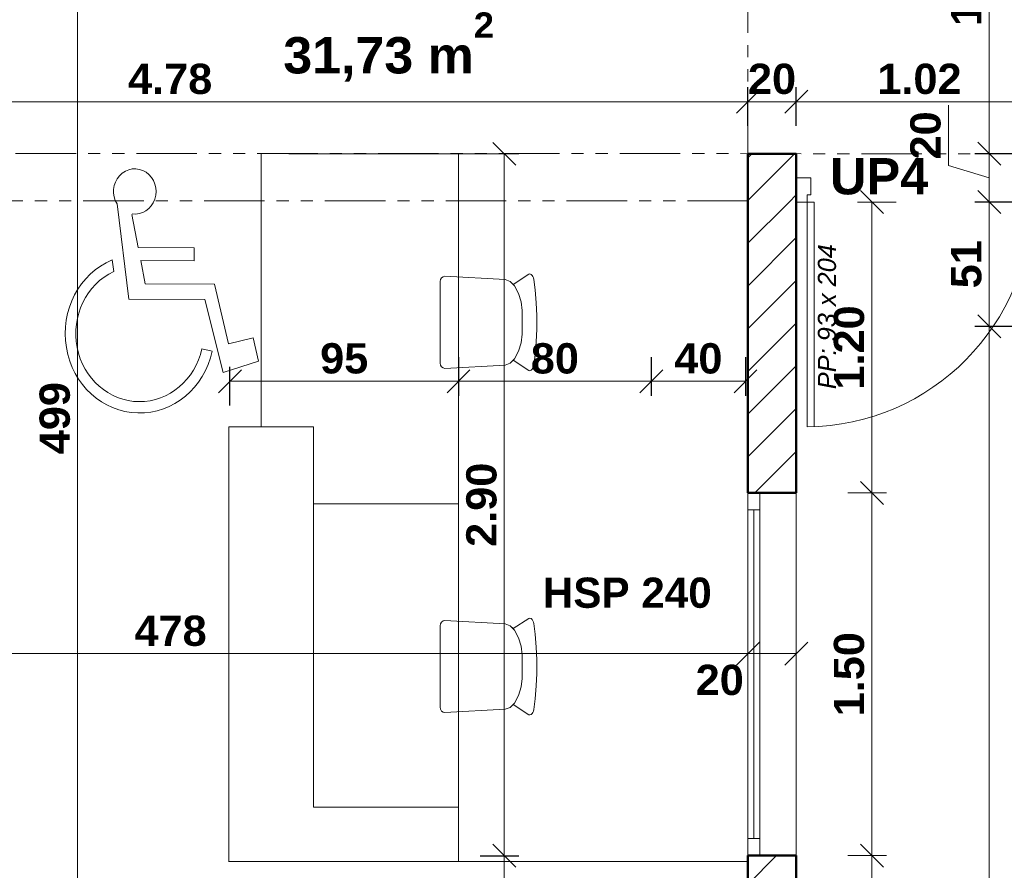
# Model space of a CAD drawing. Extents: x -45086 to 279774, y -60645 to -24658.
# Tile 21 of 35: x -20079 to -16005, y -36454 to -32935. Entities that reach past the tile are written whole.
import ezdxf

# ---------------------------------------------------------------- set-up
doc = ezdxf.new("R2010")
doc.units = 0
doc.header["$LTSCALE"] = 0.1
doc.header["$MEASUREMENT"] = 0
doc.linetypes.add('FANTOMEx2', pattern=[5, 2.5, -0.5, 0.5, -0.5, 0.5, -0.5])
doc.layers.get('0').update_dxf_attribs({"lineweight": 9})
doc.layers.get('Defpoints').update_dxf_attribs({"lineweight": 9})
for name, color, linetype, lineweight in [('Cotat_ 1_50', 7, 'Continuous', 9), ('Escalier', 7, 'Continuous', 9), ('Faux plafonds', 7, 'Continuous', 9), ('Mobiliers', 7, 'Continuous', 9), ('Murs Périphériques', 7, 'Continuous', 9), ('Murs Refend', 7, 'Continuous', 9), ('Plomberie Sanitaire', 7, 'Continuous', 9), ('Poutres', 7, 'Continuous', 9), ('Revetement Sols', 7, 'Continuous', 9), ('Texte 2D', 7, 'Continuous', 9)]:
    doc.layers.add(name, color=color, linetype=linetype, lineweight=lineweight)
doc.styles.add('STYLE_GENERE_2', font='swisscb.ttf', dxfattribs={"width": 1.25})
doc.styles.add('STYLE_GENERE_4', font='ariali.ttf')
doc.styles.add('STYLE_GENERE_6', font='arialbd.ttf')
doc.dimstyles.new('COTE CM', dxfattribs={"dimtxt": 125, "dimasz": 95, "dimexe": 60, "dimexo": 60, "dimgap": 30, "dimtad": 1, "dimdec": 0, "dimlfac": 0.1, "dimzin": 0, "dimdsep": 46, "dimtxsty": 'STYLE_GENERE_2', "dimblk": 'OBLIQUE', "dimcen": 0.09, "dimclrd": 256, "dimclre": 59, "dimclrt": 256, "dimadec": 0, "dimazin": 0, "dimtfac": 1, "dimtdec": 0, "dimtmove": 1, "dimatfit": 3, "dimfxl": 100, "dimfxlon": 1, "dimtolj": 1, "dimtzin": 0, "dimlwd": -1, "dimarcsym": 0})
doc.dimstyles.new('COTE METRES', dxfattribs={"dimtxt": 125, "dimasz": 95, "dimexe": 60, "dimexo": 60, "dimgap": 30, "dimtad": 1, "dimlfac": 0.001, "dimzin": 0, "dimdsep": 46, "dimtxsty": 'STYLE_GENERE_2', "dimblk": 'OBLIQUE', "dimcen": 0.09, "dimclrd": 256, "dimclre": 256, "dimclrt": 256, "dimadec": 0, "dimazin": 0, "dimtfac": 1, "dimtmove": 1, "dimatfit": 3, "dimldrblk": 'OBLIQUE', "dimfxl": 100, "dimfxlon": 1, "dimtolj": 1, "dimtzin": 0, "dimlwd": -1, "dimlwe": -1, "dimarcsym": 0})

# ---------------------------------------------------------------- blocks, each defined once
blk = doc.blocks.new('Chaise bistrot 12', base_point=(-22620.7, 257555.9))
at = {"layer": 'Mobiliers', "color": 59, "linetype": 'Continuous', "lineweight": 20}
for p, q in [((-22614.9, 257937.1), (-22619.1, 257932.7)), ((-22619.1, 257932.7), (-22614.9, 257937.1)), ((-22610.1, 257940), (-22614.9, 257937.1)), ((-22614.9, 257937.1), (-22610.1, 257940)), ((-22604.7, 257942.1), (-22610.1, 257940)), ((-22610.1, 257940), (-22604.7, 257942)), ((-22598.5, 257943.8), (-22604.7, 257942.1)), ((-22604.7, 257942), (-22598.5, 257943.8)), ((-22554.7, 257949.3), (-22598.5, 257943.8)), ((-22598.5, 257943.8), (-22554.7, 257949.3)), ((-22500.9, 257954), (-22554.7, 257949.3)), ((-22554.7, 257949.3), (-22500.9, 257953.9)), ((-22448.7, 257955.9), (-22500.9, 257954)), ((-22500.9, 257953.9), (-22448.7, 257955.9)), ((-22392.7, 257955.9), (-22448.7, 257955.9)), ((-22392.7, 257955.9), (-22448.7, 257955.9)), ((-22340.6, 257954), (-22392.7, 257955.9)), ((-22340.6, 257953.9), (-22392.7, 257955.9)), ((-22286.7, 257949.3), (-22340.6, 257954)), ((-22286.7, 257949.3), (-22340.6, 257953.9)), ((-22242.9, 257943.8), (-22286.7, 257949.3)), ((-22242.9, 257943.8), (-22286.7, 257949.3)), ((-22236.7, 257942.1), (-22242.9, 257943.8)), ((-22236.7, 257942), (-22242.9, 257943.8)), ((-22231.3, 257940), (-22236.7, 257942.1)), ((-22231.3, 257940), (-22236.7, 257942)), ((-22226.5, 257937.1), (-22231.3, 257940)), ((-22226.5, 257937.1), (-22231.3, 257940)), ((-22222.3, 257932.7), (-22226.5, 257937.1)), ((-22222.3, 257932.7), (-22226.5, 257937.1)), ((-22619.1, 257932.7), (-22620.7, 257927)), ((-22620.7, 257927), (-22619.1, 257932.7)), ((-22620.7, 257927), (-22619.7, 257922.7)), ((-22620.7, 257927), (-22619.7, 257922.6)), ((-22619.7, 257922.7), (-22577.6, 257858.1)), ((-22577.6, 257858.1), (-22619.7, 257922.6)), ((-22469.8, 257896.1), (-22504.9, 257891.5)), ((-22469.8, 257896.1), (-22371.6, 257896.1)), ((-22371.6, 257896.1), (-22336.5, 257891.5)), ((-22263.8, 257858.1), (-22221.7, 257922.7)), ((-22263.8, 257858.1), (-22221.7, 257922.6)), ((-22220.7, 257927), (-22222.3, 257932.7)), ((-22220.7, 257927), (-22222.3, 257932.7)), ((-22221.7, 257922.7), (-22220.7, 257927)), ((-22220.7, 257927), (-22221.7, 257922.6)), ((-22571.6, 257864.4), (-22589.5, 257845.5)), ((-22577.6, 257858.1), (-22589.5, 257845.5)), ((-22540, 257880.3), (-22571.6, 257864.4)), ((-22504.9, 257891.5), (-22540, 257880.3)), ((-22336.5, 257891.5), (-22301.4, 257880.3)), ((-22301.4, 257880.3), (-22269.9, 257864.4)), ((-22269.9, 257864.4), (-22251.9, 257845.5)), ((-22251.9, 257845.5), (-22263.8, 257858.1)), ((-22597.4, 257824.9), (-22611.1, 257575.6)), ((-22597.4, 257824.9), (-22611.1, 257575.6)), ((-22589.5, 257845.5), (-22597.4, 257824.9)), ((-22589.5, 257845.5), (-22597.4, 257824.9)), ((-22244, 257824.9), (-22251.9, 257845.5)), ((-22251.9, 257845.5), (-22244, 257824.9)), ((-22230.3, 257575.6), (-22244, 257824.9)), ((-22244, 257824.9), (-22230.3, 257575.6)), ((-22611.1, 257575.6), (-22609.5, 257568.1)), ((-22611.1, 257575.6), (-22609.5, 257568.1)), ((-22609.5, 257568.1), (-22604.7, 257561.7)), ((-22609.5, 257568.1), (-22604.7, 257561.7)), ((-22236.8, 257561.7), (-22232, 257568.1)), ((-22232, 257568.1), (-22236.8, 257561.7)), ((-22232, 257568.1), (-22230.3, 257575.6)), ((-22230.3, 257575.6), (-22232, 257568.1)), ((-22604.7, 257561.7), (-22597.5, 257557.4)), ((-22604.7, 257561.7), (-22597.5, 257557.4)), ((-22597.5, 257557.4), (-22589, 257555.9)), ((-22597.5, 257557.4), (-22589, 257555.9)), ((-22589, 257555.9), (-22252.4, 257555.9)), ((-22589, 257555.9), (-22252.4, 257555.9)), ((-22252.4, 257555.9), (-22243.9, 257557.4)), ((-22243.9, 257557.4), (-22252.4, 257555.9)), ((-22243.9, 257557.4), (-22236.8, 257561.7)), ((-22236.8, 257561.7), (-22243.9, 257557.4))]:
    blk.add_line(p, q, dxfattribs=at)
blk = doc.blocks.new('_Oblique')
at = {"color": 0, "linetype": 'ByBlock', "lineweight": -2}
blk.add_line((-0.5, -0.5), (0.5, 0.5), dxfattribs=at)
blk = doc.blocks.new('*D280', base_point=(-22620.7, 257555.9))
at = {"layer": 'Cotat_ 1_50', "transparency": 16777216}
for p, q in [((-33096.7, -35000.6), (-33256.7, -35000.6)), ((-33196.7, -39448.5), (-33196.7, -35000.6)), ((-33096.7, -39448.5), (-33256.7, -39448.5))]:
    blk.add_line(p, q, dxfattribs=at)
at = {"layer": 'Defpoints', "color": 0, "transparency": 16777216}
for p in [(-33196.7, -35000.6), (-32530.7, -35000.6), (-13602.8, -39448.5)]:
    blk.add_point(p, dxfattribs=at)
at = {"layer": 'Cotat_ 1_50', "transparency": 16777216, "xscale": 95, "yscale": 95, "zscale": 95}
for p, rotation in [((-33196.7, -35000.6), 90), ((-33196.7, -39448.5), 270)]:
    blk.add_blockref('_Oblique', p, dxfattribs=dict(at, rotation=rotation))
at = {"layer": 'Cotat_ 1_50', "transparency": 16777216, "insert": (-33290.5, -37224.5), "char_height": 125, "attachment_point": 5, "rotation": 90, "style": 'STYLE_GENERE_2'}
blk.add_mtext('\\A1;4.45', dxfattribs=at)
blk = doc.blocks.new('*D286', base_point=(-22620.7, 257555.9))
at = {"layer": 'Cotat_ 1_50', "transparency": 16777216}
for p, q in [((-21442.3, -30429.6), (-21602.3, -30429.6)), ((-21542.3, -34580.3), (-21542.3, -30429.6)), ((-21642.3, -34580.3), (-21482.3, -34580.3))]:
    blk.add_line(p, q, dxfattribs=at)
at = {"layer": 'Defpoints', "color": 0, "transparency": 16777216}
for p in [(-21542.3, -30429.6), (-19455.2, -30429.6), (-21843.5, -34580.3)]:
    blk.add_point(p, dxfattribs=at)
at = {"layer": 'Cotat_ 1_50', "transparency": 16777216, "xscale": 95, "yscale": 95, "zscale": 95}
for p, rotation in [((-21542.3, -30429.6), 90), ((-21542.3, -34580.3), 270)]:
    blk.add_blockref('_Oblique', p, dxfattribs=dict(at, rotation=rotation))
at = {"layer": 'Cotat_ 1_50', "transparency": 16777216, "insert": (-21636.4, -32870.2), "char_height": 125, "attachment_point": 5, "rotation": 90, "style": 'STYLE_GENERE_2'}
blk.add_mtext('\\A1;4.15', dxfattribs=at)
blk = doc.blocks.new('*D288', base_point=(-22620.7, 257555.9))
at = {"layer": 'Cotat_ 1_50', "transparency": 16777216}
for p, q in [((-42385.9, -26696.5), (-42385.9, -26536.5)), ((-10001.2, -26696.5), (-10001.2, -26536.5)), ((-42385.9, -26596.5), (-10001.2, -26596.5))]:
    blk.add_line(p, q, dxfattribs=at)
at = {"layer": 'Defpoints', "color": 0, "transparency": 16777216}
for p in [(-10001.2, -26596.5), (-42385.9, -31309.9), (-10001.2, -34322.8)]:
    blk.add_point(p, dxfattribs=at)
at = {"layer": 'Cotat_ 1_50', "transparency": 16777216, "xscale": 95, "yscale": 95, "zscale": 95, "rotation": 180}
blk.add_blockref('_Oblique', (-42385.9, -26596.5), dxfattribs=at)
at = {"layer": 'Cotat_ 1_50', "transparency": 16777216, "xscale": 95, "yscale": 95, "zscale": 95}
blk.add_blockref('_Oblique', (-10001.2, -26596.5), dxfattribs=at)
at = {"layer": 'Cotat_ 1_50', "transparency": 16777216, "insert": (-26193.6, -26502.4), "char_height": 125, "attachment_point": 5, "style": 'STYLE_GENERE_2'}
blk.add_mtext('\\A1;32.39', dxfattribs=at)
blk = doc.blocks.new('*D289', base_point=(-22620.7, 257555.9))
at = {"layer": 'Cotat_ 1_50', "color": 59, "lineweight": -2, "transparency": 16777216}
for p, q in [((-18174.1, -36393.6), (-18014.1, -36393.6)), ((-18174.1, -37080.1), (-18014.1, -37080.1))]:
    blk.add_line(p, q, dxfattribs=at)
at = {"layer": 'Cotat_ 1_50', "transparency": 16777216}
blk.add_line((-18074.1, -37080.1), (-18074.1, -36393.6), dxfattribs=at)
at = {"layer": 'Defpoints', "color": 0, "transparency": 16777216}
for p in [(-19209.6, -36393.6), (-18074.1, -36393.6), (-19460, -37080.1)]:
    blk.add_point(p, dxfattribs=at)
at = {"layer": 'Cotat_ 1_50', "transparency": 16777216, "xscale": 95, "yscale": 95, "zscale": 95}
for p, rotation in [((-18074.1, -36393.6), 90), ((-18074.1, -37080.1), 270)]:
    blk.add_blockref('_Oblique', p, dxfattribs=dict(at, rotation=rotation))
at = {"layer": 'Cotat_ 1_50', "transparency": 16777216, "insert": (-18168.2, -36736.9), "char_height": 125, "attachment_point": 5, "rotation": 90, "style": 'STYLE_GENERE_2'}
blk.add_mtext('\\A1;69', dxfattribs=at)
blk = doc.blocks.new('*D290', base_point=(-22620.7, 257555.9))
at = {"layer": 'Cotat_ 1_50', "transparency": 16777216}
for p, q in [((-18174.1, -33490.2), (-18014.1, -33490.2)), ((-18074.1, -36393.6), (-18074.1, -33490.2)), ((-18174.1, -36393.6), (-18014.1, -36393.6))]:
    blk.add_line(p, q, dxfattribs=at)
at = {"layer": 'Defpoints', "color": 0, "transparency": 16777216}
for p in [(-19076, -33490.2), (-18074.1, -33490.2), (-19209.6, -36393.6)]:
    blk.add_point(p, dxfattribs=at)
at = {"layer": 'Cotat_ 1_50', "transparency": 16777216, "xscale": 95, "yscale": 95, "zscale": 95}
for p, rotation in [((-18074.1, -33490.2), 90), ((-18074.1, -36393.6), 270)]:
    blk.add_blockref('_Oblique', p, dxfattribs=dict(at, rotation=rotation))
at = {"layer": 'Cotat_ 1_50', "transparency": 16777216, "insert": (-18168.2, -34941.9), "char_height": 125, "attachment_point": 5, "rotation": 90, "style": 'STYLE_GENERE_2'}
blk.add_mtext('\\A1;2.90', dxfattribs=at)
blk = doc.blocks.new('*D303', base_point=(-22620.7, 257555.9))
at = {"layer": 'Cotat_ 1_50', "color": 59, "lineweight": -2, "transparency": 16777216}
for p, q in [((-17066.4, -33374.8), (-17066.4, -33214.8)), ((-16866.4, -33374.8), (-16866.4, -33214.8))]:
    blk.add_line(p, q, dxfattribs=at)
at = {"layer": 'Cotat_ 1_50', "transparency": 16777216}
blk.add_line((-17066.4, -33274.8), (-16866.4, -33274.8), dxfattribs=at)
at = {"layer": 'Defpoints', "color": 0, "transparency": 16777216}
for p in [(-16866.4, -33274.8), (-17066.4, -33488.1), (-16866.4, -33489.8)]:
    blk.add_point(p, dxfattribs=at)
at = {"layer": 'Cotat_ 1_50', "transparency": 16777216, "xscale": 95, "yscale": 95, "zscale": 95, "rotation": 180}
blk.add_blockref('_Oblique', (-17066.4, -33274.8), dxfattribs=at)
at = {"layer": 'Cotat_ 1_50', "transparency": 16777216, "xscale": 95, "yscale": 95, "zscale": 95}
blk.add_blockref('_Oblique', (-16866.4, -33274.8), dxfattribs=at)
at = {"layer": 'Cotat_ 1_50', "transparency": 16777216, "insert": (-16966.4, -33180.7), "char_height": 125, "attachment_point": 5, "style": 'STYLE_GENERE_2'}
blk.add_mtext('\\A1;20', dxfattribs=at)
blk = doc.blocks.new('*D304', base_point=(-22620.7, 257555.9))
at = {"layer": 'Cotat_ 1_50', "transparency": 16777216}
for p, q in [((-16866.4, -33374.8), (-16866.4, -33214.8)), ((-15846.4, -33374.8), (-15846.4, -33214.8)), ((-16866.4, -33274.8), (-15846.4, -33274.8))]:
    blk.add_line(p, q, dxfattribs=at)
at = {"layer": 'Defpoints', "color": 0, "transparency": 16777216}
for p in [(-15846.4, -33274.8), (-16866.4, -33489.8), (-15846.4, -33489.8)]:
    blk.add_point(p, dxfattribs=at)
at = {"layer": 'Cotat_ 1_50', "transparency": 16777216, "xscale": 95, "yscale": 95, "zscale": 95, "rotation": 180}
blk.add_blockref('_Oblique', (-16866.4, -33274.8), dxfattribs=at)
at = {"layer": 'Cotat_ 1_50', "transparency": 16777216, "xscale": 95, "yscale": 95, "zscale": 95}
blk.add_blockref('_Oblique', (-15846.4, -33274.8), dxfattribs=at)
at = {"layer": 'Cotat_ 1_50', "transparency": 16777216, "insert": (-16356.4, -33180.7), "char_height": 125, "attachment_point": 5, "style": 'STYLE_GENERE_2'}
blk.add_mtext('\\A1;1.02', dxfattribs=at)
blk = doc.blocks.new('*D345', base_point=(-22620.7, 257555.9))
at = {"layer": 'Cotat_ 1_50', "transparency": 16777216}
for p, q in [((-15967.7, -34204.2), (-16127.7, -34204.2)), ((-16067.7, -39448.5), (-16067.7, -34204.2)), ((-15967.7, -39448.5), (-16127.7, -39448.5))]:
    blk.add_line(p, q, dxfattribs=at)
at = {"layer": 'Defpoints', "color": 0, "transparency": 16777216}
for p in [(-16067.7, -34204.2), (-15664.7, -34204.2), (-13602.8, -39448.5)]:
    blk.add_point(p, dxfattribs=at)
at = {"layer": 'Cotat_ 1_50', "transparency": 16777216, "xscale": 95, "yscale": 95, "zscale": 95}
for p, rotation in [((-16067.7, -34204.2), 90), ((-16067.7, -39448.5), 270)]:
    blk.add_blockref('_Oblique', p, dxfattribs=dict(at, rotation=rotation))
at = {"layer": 'Cotat_ 1_50', "transparency": 16777216, "insert": (-16161.9, -36826.3), "char_height": 125, "attachment_point": 5, "rotation": 90, "style": 'STYLE_GENERE_2'}
blk.add_mtext('\\A1;5.24', dxfattribs=at)
blk = doc.blocks.new('*D346', base_point=(-22620.7, 257555.9))
at = {"layer": 'Cotat_ 1_50', "color": 59, "lineweight": -2, "transparency": 16777216}
for p, q in [((-15967.7, -33689.8), (-16127.7, -33689.8)), ((-15967.7, -34204.2), (-16127.7, -34204.2))]:
    blk.add_line(p, q, dxfattribs=at)
at = {"layer": 'Cotat_ 1_50', "transparency": 16777216}
blk.add_line((-16067.7, -34204.2), (-16067.7, -33689.8), dxfattribs=at)
at = {"layer": 'Defpoints', "color": 0, "transparency": 16777216}
for p in [(-16067.7, -33689.8), (-15103.7, -33689.8), (-15664.7, -34204.2)]:
    blk.add_point(p, dxfattribs=at)
at = {"layer": 'Cotat_ 1_50', "transparency": 16777216, "xscale": 95, "yscale": 95, "zscale": 95}
for p, rotation in [((-16067.7, -33689.8), 90), ((-16067.7, -34204.2), 270)]:
    blk.add_blockref('_Oblique', p, dxfattribs=dict(at, rotation=rotation))
at = {"layer": 'Cotat_ 1_50', "transparency": 16777216, "insert": (-16161.9, -33947), "char_height": 125, "attachment_point": 5, "rotation": 90, "style": 'STYLE_GENERE_2'}
blk.add_mtext('\\A1;51', dxfattribs=at)
blk = doc.blocks.new('*D347', base_point=(-22620.7, 257555.9))
at = {"layer": 'Cotat_ 1_50', "transparency": 16777216}
for p, q in [((-16236.8, -33539), (-16236.8, -33288.9)), ((-16067.7, -33689.8), (-16067.7, -33489.8)), ((-16067.7, -33589.8), (-16236.8, -33539))]:
    blk.add_line(p, q, dxfattribs=at)
at = {"layer": 'Cotat_ 1_50', "color": 59, "lineweight": -2, "transparency": 16777216}
for p, q in [((-15967.7, -33489.8), (-16127.7, -33489.8)), ((-15967.7, -33689.8), (-16127.7, -33689.8))]:
    blk.add_line(p, q, dxfattribs=at)
at = {"layer": 'Defpoints', "color": 0, "transparency": 16777216}
for p in [(-16067.7, -33489.8), (-15103.7, -33489.8), (-15103.7, -33689.8)]:
    blk.add_point(p, dxfattribs=at)
at = {"layer": 'Cotat_ 1_50', "transparency": 16777216, "xscale": 95, "yscale": 95, "zscale": 95}
for p, rotation in [((-16067.7, -33489.8), 90), ((-16067.7, -33689.8), 270)]:
    blk.add_blockref('_Oblique', p, dxfattribs=dict(at, rotation=rotation))
at = {"layer": 'Cotat_ 1_50', "transparency": 16777216, "insert": (-16330.9, -33414), "char_height": 125, "attachment_point": 5, "rotation": 90, "style": 'STYLE_GENERE_2'}
blk.add_mtext('\\A1;20', dxfattribs=at)
blk = doc.blocks.new('*D348', base_point=(-22620.7, 257555.9))
at = {"layer": 'Cotat_ 1_50', "transparency": 16777216}
for p, q in [((-16102.1, -32085.3), (-16007.7, -32085.3)), ((-16067.7, -33489.8), (-16067.7, -32085.3)), ((-15967.7, -33489.8), (-16127.7, -33489.8))]:
    blk.add_line(p, q, dxfattribs=at)
at = {"layer": 'Defpoints', "color": 0, "transparency": 16777216}
for p in [(-16162.1, -32085.3), (-16067.7, -32085.3), (-15103.7, -33489.8)]:
    blk.add_point(p, dxfattribs=at)
at = {"layer": 'Cotat_ 1_50', "transparency": 16777216, "xscale": 95, "yscale": 95, "zscale": 95}
for p, rotation in [((-16067.7, -32085.3), 90), ((-16067.7, -33489.8), 270)]:
    blk.add_blockref('_Oblique', p, dxfattribs=dict(at, rotation=rotation))
at = {"layer": 'Cotat_ 1_50', "transparency": 16777216, "insert": (-16161.8, -32787.5), "char_height": 125, "attachment_point": 5, "rotation": 90, "style": 'STYLE_GENERE_2'}
blk.add_mtext('\\A1;1.40', dxfattribs=at)
blk = doc.blocks.new('*D385', base_point=(-22620.7, 257555.9))
at = {"layer": 'Cotat_ 1_50', "transparency": 16777216}
for p, q in [((-16653, -36392.7), (-16493, -36392.7)), ((-16553, -39448.5), (-16553, -36392.7)), ((-16453, -39448.5), (-16613, -39448.5))]:
    blk.add_line(p, q, dxfattribs=at)
at = {"layer": 'Defpoints', "color": 0, "transparency": 16777216}
for p in [(-16866.4, -36392.7), (-16553, -36392.7), (-13602.8, -39448.5)]:
    blk.add_point(p, dxfattribs=at)
at = {"layer": 'Cotat_ 1_50', "transparency": 16777216, "xscale": 95, "yscale": 95, "zscale": 95}
for p, rotation in [((-16553, -36392.7), 90), ((-16553, -39448.5), 270)]:
    blk.add_blockref('_Oblique', p, dxfattribs=dict(at, rotation=rotation))
at = {"layer": 'Cotat_ 1_50', "transparency": 16777216, "insert": (-16647.1, -37920.6), "char_height": 125, "attachment_point": 5, "rotation": 90, "style": 'STYLE_GENERE_2'}
blk.add_mtext('\\A1;3.06', dxfattribs=at)
blk = doc.blocks.new('*D386', base_point=(-22620.7, 257555.9))
at = {"layer": 'Cotat_ 1_50', "transparency": 16777216}
for p, q in [((-16653, -34892.7), (-16493, -34892.7)), ((-16553, -36392.7), (-16553, -34892.7)), ((-16653, -36392.7), (-16493, -36392.7))]:
    blk.add_line(p, q, dxfattribs=at)
at = {"layer": 'Defpoints', "color": 0, "transparency": 16777216}
for p in [(-16866.4, -34892.7), (-16553, -34892.7), (-16866.4, -36392.7)]:
    blk.add_point(p, dxfattribs=at)
at = {"layer": 'Cotat_ 1_50', "transparency": 16777216, "xscale": 95, "yscale": 95, "zscale": 95}
for p, rotation in [((-16553, -34892.7), 90), ((-16553, -36392.7), 270)]:
    blk.add_blockref('_Oblique', p, dxfattribs=dict(at, rotation=rotation))
at = {"layer": 'Cotat_ 1_50', "transparency": 16777216, "insert": (-16647.2, -35642.7), "char_height": 125, "attachment_point": 5, "rotation": 90, "style": 'STYLE_GENERE_2'}
blk.add_mtext('\\A1;1.50', dxfattribs=at)
blk = doc.blocks.new('*D387', base_point=(-22620.7, 257555.9))
at = {"layer": 'Cotat_ 1_50', "transparency": 16777216}
for p, q in [((-16453, -33689.8), (-16613, -33689.8)), ((-16553, -34892.7), (-16553, -33689.8)), ((-16653, -34892.7), (-16493, -34892.7))]:
    blk.add_line(p, q, dxfattribs=at)
at = {"layer": 'Defpoints', "color": 0, "transparency": 16777216}
for p in [(-16553, -33689.8), (-15846.4, -33689.8), (-16866.4, -34892.7)]:
    blk.add_point(p, dxfattribs=at)
at = {"layer": 'Cotat_ 1_50', "transparency": 16777216, "xscale": 95, "yscale": 95, "zscale": 95}
for p, rotation in [((-16553, -33689.8), 90), ((-16553, -34892.7), 270)]:
    blk.add_blockref('_Oblique', p, dxfattribs=dict(at, rotation=rotation))
at = {"layer": 'Cotat_ 1_50', "transparency": 16777216, "insert": (-16647.1, -34291.2), "char_height": 125, "attachment_point": 5, "rotation": 90, "style": 'STYLE_GENERE_2'}
blk.add_mtext('\\A1;1.20', dxfattribs=at)
blk = doc.blocks.new('*D400', base_point=(-22620.7, 257555.9))
at = {"layer": 'Cotat_ 1_50', "color": 59, "lineweight": -2, "transparency": 16777216}
for p, q in [((-19739.7, -32086.9), (-19899.7, -32086.9)), ((-19739.7, -37080.1), (-19899.7, -37080.1))]:
    blk.add_line(p, q, dxfattribs=at)
at = {"layer": 'Cotat_ 1_50', "transparency": 16777216}
blk.add_line((-19839.7, -37080.1), (-19839.7, -32086.9), dxfattribs=at)
at = {"layer": 'Defpoints', "color": 0, "transparency": 16777216}
for p in [(-19839.7, -32086.9), (-19215.6, -32086.9), (-19418.8, -37080.1)]:
    blk.add_point(p, dxfattribs=at)
at = {"layer": 'Cotat_ 1_50', "transparency": 16777216, "xscale": 95, "yscale": 95, "zscale": 95}
for p, rotation in [((-19839.7, -32086.9), 90), ((-19839.7, -37080.1), 270)]:
    blk.add_blockref('_Oblique', p, dxfattribs=dict(at, rotation=rotation))
at = {"layer": 'Cotat_ 1_50', "transparency": 16777216, "insert": (-19933.8, -34583.5), "char_height": 125, "attachment_point": 5, "rotation": 90, "style": 'STYLE_GENERE_2'}
blk.add_mtext('\\A1;499', dxfattribs=at)
blk = doc.blocks.new('*D455', base_point=(-22620.7, 257555.9))
at = {"layer": 'Cotat_ 1_50', "color": 59, "lineweight": -2, "transparency": 16777216}
for p, q in [((-18263.7, -34331.1), (-18263.7, -34491.1)), ((-19209.6, -34531.1), (-19209.6, -34371.1))]:
    blk.add_line(p, q, dxfattribs=at)
at = {"layer": 'Cotat_ 1_50', "transparency": 16777216}
blk.add_line((-19209.6, -34431.1), (-18263.7, -34431.1), dxfattribs=at)
at = {"layer": 'Defpoints', "color": 0, "transparency": 16777216}
for p in [(-18263.7, -33490.2), (-18263.7, -34431.1), (-19209.6, -34619.4)]:
    blk.add_point(p, dxfattribs=at)
at = {"layer": 'Cotat_ 1_50', "transparency": 16777216, "xscale": 95, "yscale": 95, "zscale": 95, "rotation": 180}
blk.add_blockref('_Oblique', (-19209.6, -34431.1), dxfattribs=at)
at = {"layer": 'Cotat_ 1_50', "transparency": 16777216, "xscale": 95, "yscale": 95, "zscale": 95}
blk.add_blockref('_Oblique', (-18263.7, -34431.1), dxfattribs=at)
at = {"layer": 'Cotat_ 1_50', "transparency": 16777216, "insert": (-18736.7, -34336.9), "char_height": 125, "attachment_point": 5, "style": 'STYLE_GENERE_2'}
blk.add_mtext('\\A1;95', dxfattribs=at)
blk = doc.blocks.new('*D456', base_point=(-22620.7, 257555.9))
at = {"layer": 'Cotat_ 1_50', "color": 59, "lineweight": -2, "transparency": 16777216}
for p, q in [((-18263.7, -34331.1), (-18263.7, -34491.1)), ((-17466.4, -34331.1), (-17466.4, -34491.1))]:
    blk.add_line(p, q, dxfattribs=at)
at = {"layer": 'Cotat_ 1_50', "transparency": 16777216}
blk.add_line((-18263.7, -34431.1), (-17466.4, -34431.1), dxfattribs=at)
at = {"layer": 'Defpoints', "color": 0, "transparency": 16777216}
for p in [(-17466.4, -33488.1), (-18263.7, -33490.2), (-17466.4, -34431.1)]:
    blk.add_point(p, dxfattribs=at)
at = {"layer": 'Cotat_ 1_50', "transparency": 16777216, "xscale": 95, "yscale": 95, "zscale": 95, "rotation": 180}
blk.add_blockref('_Oblique', (-18263.7, -34431.1), dxfattribs=at)
at = {"layer": 'Cotat_ 1_50', "transparency": 16777216, "xscale": 95, "yscale": 95, "zscale": 95}
blk.add_blockref('_Oblique', (-17466.4, -34431.1), dxfattribs=at)
at = {"layer": 'Cotat_ 1_50', "transparency": 16777216, "insert": (-17865, -34337), "char_height": 125, "attachment_point": 5, "style": 'STYLE_GENERE_2'}
blk.add_mtext('\\A1;80', dxfattribs=at)
blk = doc.blocks.new('*D457', base_point=(-22620.7, 257555.9))
at = {"layer": 'Cotat_ 1_50', "color": 59, "lineweight": -2, "transparency": 16777216}
for p, q in [((-17466.4, -34331.1), (-17466.4, -34491.1)), ((-17076.1, -34331.1), (-17076.1, -34491.1))]:
    blk.add_line(p, q, dxfattribs=at)
at = {"layer": 'Cotat_ 1_50', "transparency": 16777216}
blk.add_line((-17466.4, -34431.1), (-17076.1, -34431.1), dxfattribs=at)
at = {"layer": 'Defpoints', "color": 0, "transparency": 16777216}
for p in [(-17466.4, -33488.1), (-17076.1, -33490.3), (-17076.1, -34431.1)]:
    blk.add_point(p, dxfattribs=at)
at = {"layer": 'Cotat_ 1_50', "transparency": 16777216, "xscale": 95, "yscale": 95, "zscale": 95, "rotation": 180}
blk.add_blockref('_Oblique', (-17466.4, -34431.1), dxfattribs=at)
at = {"layer": 'Cotat_ 1_50', "transparency": 16777216, "xscale": 95, "yscale": 95, "zscale": 95}
blk.add_blockref('_Oblique', (-17076.1, -34431.1), dxfattribs=at)
at = {"layer": 'Cotat_ 1_50', "transparency": 16777216, "insert": (-17271.2, -34337), "char_height": 125, "attachment_point": 5, "style": 'STYLE_GENERE_2'}
blk.add_mtext('\\A1;\\A1;40', dxfattribs=at)
blk = doc.blocks.new('*D492')
at = {"layer": 'Defpoints', "color": 0, "transparency": 16777216}
for p in [(-21847.3, -33274.8), (-21847.3, -33488.1), (-17066.4, -33488.1)]:
    blk.add_point(p, dxfattribs=at)
at = {"layer": 'Murs Périphériques', "transparency": 16777216}
for p, q in [((-21847.3, -33374.8), (-21847.3, -33214.8)), ((-17066.4, -33374.8), (-17066.4, -33214.8)), ((-17066.4, -33274.8), (-21847.3, -33274.8))]:
    blk.add_line(p, q, dxfattribs=at)
at = {"layer": 'Murs Périphériques', "transparency": 16777216, "xscale": 95, "yscale": 95, "zscale": 95, "rotation": 180}
blk.add_blockref('_Oblique', (-21847.3, -33274.8), dxfattribs=at)
at = {"layer": 'Murs Périphériques', "transparency": 16777216, "xscale": 95, "yscale": 95, "zscale": 95}
blk.add_blockref('_Oblique', (-17066.4, -33274.8), dxfattribs=at)
at = {"layer": 'Murs Périphériques', "transparency": 16777216, "insert": (-19456.8, -33180.9), "char_height": 125, "attachment_point": 5, "style": 'STYLE_GENERE_2'}
blk.add_mtext('\\A1;4.78', dxfattribs=at)

msp = doc.modelspace()

# ---------------------------------------------------------------- hatches: boundary and pattern name
at = {"layer": 'Murs Périphériques', "linetype": 'Continuous', "lineweight": 15, "ltscale": 1000}
h = msp.add_hatch(dxfattribs=at)
h.set_pattern_fill('ANSI31', scale=1000, style=0)
h.paths.add_polyline_path([(-17066.358, -33689.769), (-17066.358, -34892.679), (-16866.358, -34892.679), (-16866.358, -33689.769)], flags=0)
at = {"layer": 'Murs Périphériques'}
h = msp.add_hatch(dxfattribs=at)
h.set_pattern_fill('ANSI31', color=256, scale=1000, style=0)
h.paths.add_polyline_path([(-17066.358, -39430.067), (-16866.358, -39430.067), (-16866.358, -36392.679), (-17066.358, -36392.679)])
h.paths.add_polyline_path([(-16866.358, -39570.067), (-16866.358, -39430.067), (-17066.358, -39430.067), (-17066.358, -39570.067), (-17837.322, -39570.067), (-17837.322, -39770.067), (-16079.024, -39770.067), (-16079.024, -39570.067)])
at = {"layer": 'Murs Refend', "linetype": 'Continuous', "lineweight": 15}
msp.add_hatch(color=250, dxfattribs=at).paths.add_polyline_path([(-16866.358, -33489.769), (-16866.358, -33488.116), (-17066.358, -33488.116), (-17066.358, -33489.769)], flags=0)
h = msp.add_hatch(dxfattribs=at)
h.set_pattern_fill('ANSI31', scale=1000, style=0)
h.paths.add_polyline_path([(-17066.358, -33489.769), (-17066.358, -33689.769), (-16866.358, -33689.769), (-16866.358, -33489.769)], flags=0)

# ---------------------------------------------------------------- linework, layer by layer
at = {"layer": 'Cotat_ 1_50', "color": 59}
for p, q in [((-17066.358, -35657.65), (-17066.358, -35497.65)), ((-17066.358, -35657.65), (-17066.358, -35497.65)), ((-16866.358, -35657.65), (-16866.358, -35497.65))]:
    msp.add_line(p, q, dxfattribs=at)
at = {"layer": 'Cotat_ 1_50'}
for p, q in [((-21843.507, -35557.65), (-17066.358, -35557.65)), ((-17066.358, -35557.65), (-16866.358, -35557.65))]:
    msp.add_line(p, q, dxfattribs=at)
at = {"layer": 'Escalier', "color": 7}
for p, q in [((-19080.17, -33490.242), (-19080.17, -34619.439)), ((-18966.034, -33490.242), (-18153.727, -33490.242))]:
    msp.add_line(p, q, dxfattribs=at)
at = {"layer": 'Faux plafonds', "color": 7}
msp.add_line((-19215.61, -36416.98), (-17066.358, -36416.98), dxfattribs=at)
at = {"layer": 'Mobiliers', "color": 7}
for p, q in [((-18263.727, -33490.242), (-18263.727, -36416.98)), ((-19213.727, -34619.439), (-19213.727, -36416.98)), ((-18863.727, -34619.439), (-19213.727, -34619.439)), ((-18863.727, -34619.439), (-18863.727, -36192.459)), ((-18863.727, -34938.522), (-18263.727, -34938.522)), ((-18863.727, -36192.459), (-18263.727, -36192.459))]:
    msp.add_line(p, q, dxfattribs=at)
at = {"layer": 'Murs Périphériques', "lineweight": 50}
for p, q in [((-16866.358, -33489.769), (-17066.358, -33490.316)), ((-17066.358, -33490.316), (-17066.358, -34892.679)), ((-16866.358, -34892.679), (-16866.358, -33489.769)), ((-17066.358, -34892.679), (-16866.358, -34892.679))]:
    msp.add_line(p, q, dxfattribs=at)
at = {"layer": 'Murs Périphériques', "linetype": 'Continuous'}
msp.add_line((-16866.358, -33489.769), (-16866.358, -33689.769), dxfattribs=at)
at = {"layer": 'Murs Périphériques', "color": 59, "linetype": 'Continuous', "lineweight": 20}
for p, q in [((-16866.358, -33599.769), (-16866.358, -33589.769)), ((-16866.358, -33679.769), (-16866.358, -33599.769)), ((-16866.358, -33689.769), (-16866.358, -33679.769))]:
    msp.add_line(p, q, dxfattribs=at)
at = {"layer": 'Murs Périphériques'}
for p, q in [((-16866.358, -33589.769), (-16806.358, -33589.769)), ((-16806.358, -33589.769), (-16806.358, -33659.769)), ((-16821.358, -33689.769), (-16866.358, -33689.769)), ((-16806.358, -33659.769), (-16821.358, -33659.769)), ((-16821.358, -33659.769), (-16821.358, -33689.769)), ((-16791.358, -33689.769), (-16821.358, -33689.769)), ((-16821.358, -33689.769), (-16821.358, -34619.769)), ((-16791.358, -34619.769), (-16791.358, -33689.769))]:
    msp.add_line(p, q, dxfattribs=at)
msp.add_arc((-16831.451, -33679.731), 940.092, 270.615118, 359.997665, dxfattribs=at)
at = {"layer": 'Murs Refend', "linetype": 'Continuous'}
for p, q in [((-17066.358, -33488.116), (-17066.358, -34892.679)), ((-16866.358, -33488.116), (-17066.358, -33488.116)), ((-16866.358, -33489.769), (-16866.358, -33488.116)), ((-16866.358, -34892.679), (-16866.358, -33689.769)), ((-16866.358, -34892.679), (-17066.358, -34892.679))]:
    msp.add_line(p, q, dxfattribs=at)
at = {"layer": 'Murs Refend'}
for p, q in [((-17066.358, -34892.679), (-17066.358, -36392.679)), ((-17016.358, -34962.679), (-17016.358, -34892.679)), ((-16866.358, -36392.679), (-16866.358, -34892.679)), ((-16866.358, -36392.679), (-16866.358, -34892.679)), ((-16866.358, -36392.679), (-16866.358, -34892.679)), ((-17066.358, -36322.679), (-17066.358, -34962.679)), ((-17041.358, -36322.679), (-17041.358, -34962.679)), ((-17016.358, -36322.679), (-17016.358, -34962.679)), ((-17016.358, -36322.679), (-17066.358, -36322.679)), ((-17066.358, -36322.679), (-17066.358, -36392.679)), ((-17016.358, -36392.679), (-17016.358, -36322.679))]:
    msp.add_line(p, q, dxfattribs=at)
at = {"layer": 'Murs Refend', "color": 59, "linetype": 'Continuous', "lineweight": 20}
for p, q in [((-17016.358, -34892.679), (-17066.358, -34892.679)), ((-17066.358, -34892.679), (-17066.358, -34962.679)), ((-17066.358, -34962.679), (-17016.358, -34962.679)), ((-17066.358, -36392.679), (-17016.358, -36392.679))]:
    msp.add_line(p, q, dxfattribs=at)
at = {"layer": 'Murs Refend', "linetype": 'Continuous', "lineweight": 50}
msp.add_line((-16866.358, -36392.679), (-17066.358, -36392.679), dxfattribs=at)
at = {"layer": 'Plomberie Sanitaire', "color": 59, "linetype": 'Continuous', "lineweight": 18}
for p, q in [((-19676.722, -33697.686), (-19627.356, -34090.711)), ((-19588.722, -33877.426), (-19614.818, -33741.275)), ((-19357.948, -33878.436), (-19588.722, -33877.426)), ((-19358.155, -33932.235), (-19357.948, -33878.436)), ((-19696.481, -33928.579), (-19690.432, -33976.733)), ((-19559.965, -34027.462), (-19578.402, -33931.271)), ((-19578.402, -33931.271), (-19358.155, -33932.235)), ((-19272.728, -34028.719), (-19559.965, -34027.462)), ((-19215.759, -34275.619), (-19272.728, -34028.719)), ((-19627.356, -34090.711), (-19314.006, -34092.082)), ((-19314.006, -34092.082), (-19236.832, -34394.253)), ((-19113.179, -34251.821), (-19215.759, -34275.619)), ((-19091.164, -34347.233), (-19113.179, -34251.821)), ((-19282.711, -34306.575), (-19325.63, -34296.19)), ((-19236.832, -34394.253), (-19091.164, -34347.233))]:
    msp.add_line(p, q, dxfattribs=at)
for centre, major_axis, start_param, end_param in [((-19603.26, -33646.009), (0, 93.807), 3.01300492, 8.4374052), ((-19583.143, -34233.878), (0, 328.324), 0.37673622, 4.48912076), ((-19583.143, -34233.878), (0, 281.421), 0.41839871, 4.48912075)]:
    msp.add_ellipse(centre, major_axis=major_axis, ratio=0.93833569, start_param=start_param, end_param=end_param, dxfattribs=at)
at = {"layer": 'Poutres', "linetype": 'FANTOMEx2', "ltscale": 1000}
for p, q in [((-17066.358, -33490.316), (-17066.358, -27284.264)), ((-15846.358, -33489.769), (-22903.475, -33488.185)), ((-17066.358, -33684.264), (-23211.925, -33684.264))]:
    msp.add_line(p, q, dxfattribs=at)
at = {"layer": 'Poutres', "lineweight": 50}
msp.add_line((-17066.358, -39570.067), (-17066.358, -36392.679), dxfattribs=at)
at = {"layer": 'Poutres', "lineweight": 50, "ltscale": 1000}
msp.add_line((-16866.358, -39570.067), (-16866.358, -36392.679), dxfattribs=at)

# ---------------------------------------------------------------- block references
at = {"layer": 'Cotat_ 1_50', "xscale": 95, "yscale": 95, "zscale": 95, "rotation": 180}
msp.add_blockref('_Oblique', (-17066.358, -35557.65), dxfattribs=at)
at = {"layer": 'Cotat_ 1_50', "xscale": 95, "yscale": 95, "zscale": 95}
for p in [(-17066.358, -35557.65), (-16866.358, -35557.65)]:
    msp.add_blockref('_Oblique', p, dxfattribs=at)
at = {"layer": 'Mobiliers', "color": 7, "rotation": 270}
for p in [(-18339.989, -33987.181), (-18339.989, -35411.109)]:
    msp.add_blockref('Chaise bistrot 12', p, dxfattribs=at)

# ---------------------------------------------------------------- texts
at = {"layer": 'Cotat_ 1_50', "char_height": 125, "attachment_point": 5, "style": 'STYLE_GENERE_2'}
for s, insert in [('\\A1;478', (-19454.933, -35463.73)), ('\\A1;20', (-17182.786, -35666.947))]:
    msp.add_mtext(s, dxfattribs=dict(at, insert=insert))
at = {"layer": 'Faux plafonds', "color": 7, "insert": (-17565.269, -35306.402), "char_height": 125, "attachment_point": 5, "style": 'STYLE_GENERE_6'}
msp.add_mtext('{HSP 240}', dxfattribs=at)
at = {"layer": 'Murs Périphériques', "style": 'STYLE_GENERE_4'}
msp.add_text('PP: 93 x 204', height=75, rotation=90, dxfattribs=at).set_placement((-16701.715, -34463.756))
at = {"layer": 'Revetement Sols', "insert": (-18988.615, -33191.042), "char_height": 150, "attachment_point": 7, "style": 'STYLE_GENERE_2'}
msp.add_mtext('31,73 m{\\A1;\\H0.7x;\\S2^  ;}', dxfattribs=at)
at = {"layer": 'Texte 2D', "color": 7, "insert": (-16523.176, -33583.82), "char_height": 150, "width": 1915.86713, "attachment_point": 5, "style": 'STYLE_GENERE_6'}
msp.add_mtext('UP4', dxfattribs=at)

# ---------------------------------------------------------------- dimensions: what is measured, and where the dimension line sits
at = {"layer": 'Cotat_ 1_50', "color": 7}
for base, p1, p2, text, dimstyle, picture, middle in [((-10001.246, -26596.489), (-42385.876, -31309.917), (-10001.246, -34322.823), '32.39', 'COTE METRES', '*D288', (-26193.561, -26502.406)), ((-17076.131, -34431.073), (-17466.358, -33488.116), (-17076.131, -33490.316), '\\A1;40', 'COTE CM', '*D457', (-17271.244, -34336.991))]:
    dim = msp.add_linear_dim(base=base, p1=p1, p2=p2, text=text, dimstyle=dimstyle, dxfattribs=at)
    dim.commit()
    dim.dimension.update_dxf_attribs({"geometry": picture, "text_midpoint": middle})
dim = msp.add_linear_dim(base=(-21542.283, -30429.647), p1=(-21843.507, -34580.265), p2=(-19455.195, -30429.647), angle=90, dimstyle='COTE METRES', dxfattribs=at)
dim.commit()
dim.dimension.update_dxf_attribs({"geometry": '*D286', "text_midpoint": (-21542.283, -32870.238), "dimtype": 160})
at = {"layer": 'Cotat_ 1_50'}
for base, p1, p2, dimstyle, picture, middle in [((-19839.728, -32086.872), (-19418.824, -37080.084), (-19215.61, -32086.872), 'COTE CM', '*D400', (-19933.811, -34583.478)), ((-33196.739, -35000.578), (-13602.769, -39448.467), (-32530.725, -35000.578), 'COTE METRES', '*D280', (-33290.497, -37224.523)), ((-18074.14, -36393.631), (-19460.028, -37080.084), (-19209.591, -36393.631), 'COTE CM', '*D289', (-18168.222, -36736.857))]:
    dim = msp.add_linear_dim(base=base, p1=p1, p2=p2, angle=90, dimstyle=dimstyle, dxfattribs=at)
    dim.commit()
    dim.dimension.update_dxf_attribs({"geometry": picture, "text_midpoint": middle})
at = {"layer": 'Cotat_ 1_50', "color": 7}
for base, p1, p2, dimstyle, picture, middle in [((-16067.715, -32085.283), (-15103.712, -33489.769), (-16162.069, -32085.283), 'COTE METRES', '*D348', (-16161.798, -32787.526)), ((-16067.715, -33489.769), (-15103.712, -33689.769), (-15103.712, -33489.769), 'COTE CM', '*D347', (-16330.88, -33509.044)), ((-18074.14, -33490.242), (-19209.591, -36393.631), (-19076.034, -33490.242), 'COTE METRES', '*D290', (-18168.222, -34941.937)), ((-16553.001, -33689.769), (-16866.358, -34892.679), (-15846.358, -33689.769), 'COTE METRES', '*D387', (-16647.084, -34291.224)), ((-16067.715, -33689.769), (-15664.749, -34204.193), (-15103.712, -33689.769), 'COTE CM', '*D346', (-16161.879, -33946.981)), ((-16067.715, -34204.193), (-13602.769, -39448.467), (-15664.749, -34204.193), 'COTE METRES', '*D345', (-16161.879, -36826.33)), ((-16553.001, -34892.679), (-16866.358, -36392.679), (-16866.358, -34892.679), 'COTE METRES', '*D386', (-16647.165, -35642.679)), ((-16553.001, -36392.679), (-13602.769, -39448.467), (-16866.358, -36392.679), 'COTE METRES', '*D385', (-16647.084, -37920.573))]:
    dim = msp.add_linear_dim(base=base, p1=p1, p2=p2, angle=90, dimstyle=dimstyle, dxfattribs=at)
    dim.commit()
    dim.dimension.update_dxf_attribs({"geometry": picture, "text_midpoint": middle})
dim = msp.add_linear_dim(base=(-16866.358, -33274.827), p1=(-17066.358, -33488.116), p2=(-16866.358, -33489.769), dimstyle='COTE CM', dxfattribs=at)
dim.commit()
dim.dimension.update_dxf_attribs({"geometry": '*D303', "text_midpoint": (-16966.358, -33274.827), "dimtype": 160})
for base, p1, p2, dimstyle, picture, middle in [((-15846.358, -33274.827), (-16866.358, -33489.769), (-15846.358, -33489.769), 'COTE METRES', '*D304', (-16356.358, -33180.744)), ((-17466.358, -34431.073), (-18263.727, -33490.242), (-17466.358, -33488.116), 'COTE CM', '*D456', (-17865.042, -34336.991)), ((-18263.727, -34431.073), (-19209.591, -34619.439), (-18263.727, -33490.242), 'COTE CM', '*D455', (-18736.659, -34336.909))]:
    dim = msp.add_linear_dim(base=base, p1=p1, p2=p2, dimstyle=dimstyle, dxfattribs=at)
    dim.commit()
    dim.dimension.update_dxf_attribs({"geometry": picture, "text_midpoint": middle})
at = {"layer": 'Murs Périphériques'}
dim = msp.add_linear_dim(base=(-21847.309, -33274.827), p1=(-17066.358, -33488.116), p2=(-21847.309, -33488.116), dimstyle='COTE METRES', dxfattribs=at)
dim.commit()
dim.dimension.update_dxf_attribs({"geometry": '*D492', "text_midpoint": (-19456.833, -33180.907)})

doc.saveas('drawing.dxf')
